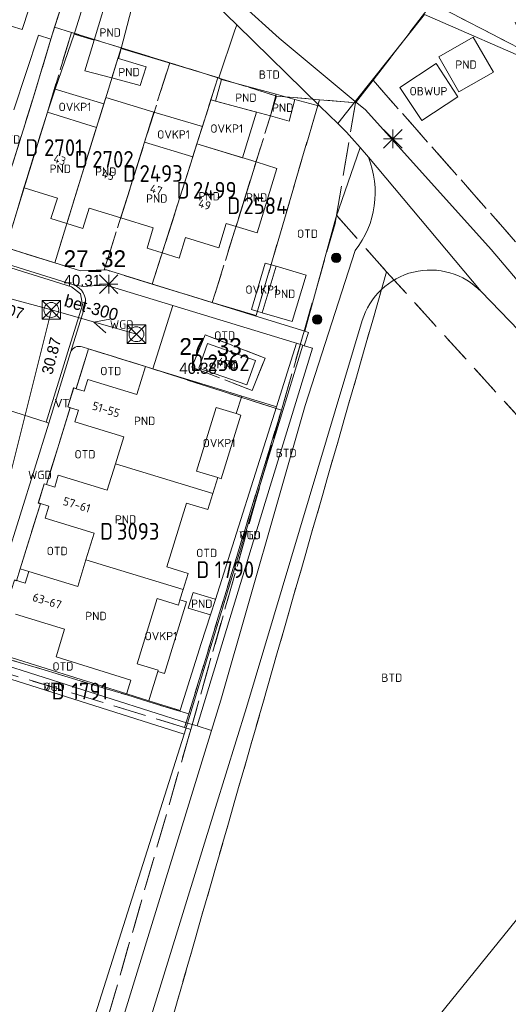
# Model space of a CAD drawing. Header units: metres. Extents: x 207644 to 210135, y 370459 to 373417.
# Tile 61 of 256: x 208706 to 208759, y 371292 to 371398. Entities that reach past the tile are written whole.
import ezdxf
from ezdxf.enums import TextEntityAlignment as Align

# ---------------------------------------------------------------- set-up
doc = ezdxf.new("R2010")
doc.units = ezdxf.units.M
doc.linetypes.add('HIDDEN2', pattern=[4.7625, 3.175, -1.5875])
for name, color, linetype in [('BTD', 7, 'Continuous'), ('CON_BxH300x300mm', 7, 'Continuous'), ('DMM_BxH300x300mm', 7, 'Continuous'), ('GB', 1, 'Continuous'), ('GB07', 1, 'Continuous'), ('GB11', 1, 'Continuous'), ('INV_BxH300x300mm', 7, 'Continuous'), ('KAD_perceelnummer', 212, 'Continuous'), ('KAD_sectie', 212, 'Continuous'), ('KAD_Vastgesteld_Perceel', 212, 'Continuous'), ('KO_INSPECTIE', 7, 'Continuous'), ('NAR', 7, 'Continuous'), ('NLV_inspectieput', 7, 'Continuous'), ('NNR_inspectieput', 7, 'Continuous'), ('NOD_inspectieput', 7, 'Continuous'), ('OBWUP', 7, 'Continuous'), ('OTD', 7, 'Continuous'), ('OVKP1', 7, 'Continuous'), ('PIJL', 7, 'Continuous'), ('PND', 7, 'Continuous'), ('VGO', 7, 'Continuous'), ('WGD', 7, 'Continuous')]:
    doc.layers.add(name, color=color, linetype=linetype)
for name, color, linetype, lineweight in [('GIMGMV', 7, 'Continuous', 25), ('GMV', 7, 'Continuous', 25), ('GP1', 7, 'Continuous', 30), ('Q21_lantaarnpaal', 1, 'Continuous', 0), ('Q26_boom', 72, 'Continuous', 0), ('Q28_rioolput', 153, 'Continuous', 0)]:
    doc.layers.add(name, color=color, linetype=linetype, lineweight=lineweight)
doc.styles.add('ISO', font='isocpeur.ttf', dxfattribs={"height": 1})
doc.styles.add('ISOCP', font='ISOCP.shx', dxfattribs={"height": 1.8})

# ---------------------------------------------------------------- blocks, each defined once
blk = doc.blocks.new('ACMAP_ANN_TEMPLATE_Vastgesteld_Perceelnummer')
at = {"layer": 'KAD_perceelnummer', "style": 'ISOCP'}
blk.add_attdef('Perceelnummer', text='', height=1.8, dxfattribs=at).set_placement((0, 0), align=Align.MIDDLE)
at = {"layer": 'KAD_sectie', "style": 'ISOCP'}
blk.add_attdef('sectie', text='', height=1.8, dxfattribs=at).set_placement((-2.7, 0), align=Align.MIDDLE_RIGHT)
blk = doc.blocks.new('Q21')
for p, q in [((-1, 1), (0, 0)), ((-1, 0), (0, 0)), ((-1, -1), (0, 0)), ((0, 1), (0, 0)), ((0, 0), (1, 1)), ((0, 0), (1, 0)), ((0, 0), (0, -1)), ((0, 0), (1, -1))]:
    blk.add_line(p, q)
blk = doc.blocks.new('Q28')
at = {"linetype": 'Continuous'}
for p, q in [((-1, -1), (1, 1)), ((-1, 1), (1, -1))]:
    blk.add_line(p, q, dxfattribs=at)
blk.add_lwpolyline([(1, 1), (1, -1), (-1, -1), (-1, 1)], close=True)
blk = doc.blocks.new('Q26')
blk.add_hatch(color=256).paths.add_polyline_path([(-0.45, -0.01, 1), (0.55, -0.01, 1)])
blk.add_circle((0.05, -0.01), 0.5)

msp = doc.modelspace()

# ---------------------------------------------------------------- linework, layer by layer
at = {"layer": 'CON_BxH300x300mm', "color": 253, "linetype": 'Continuous', "lineweight": 13}
for points in [[(208671.96, 371377.3), (208709.73, 371367.07)], [(208709.73, 371367.07), (208702.12, 371336.71)], [(208709.73, 371367.07), (208718.87, 371364.46)]]:
    msp.add_lwpolyline(points, dxfattribs=at)
at = {"layer": 'GB', "color": 253, "linetype": 'Continuous', "lineweight": 13}
for points in [[(208714.321, 371396.065), (208716.098, 371401.901)], [(208718.78, 371401.135), (208717.223, 371395.184)], [(208699.478, 371399.372), (208706.606, 371397.209)], [(208706.606, 371397.209), (208707.298, 371399.382)], [(208709.673, 371396.184), (208710.385, 371398.437)], [(208705.685, 371388.566), (208708.343, 371396.594)], [(208708.343, 371396.594), (208709.673, 371396.184)], [(208714.321, 371396.065), (208713.316, 371392.764)], [(208717.223, 371395.184), (208716.936, 371394.087)], [(208727.366, 371389.516), (208728, 371391.848)], [(208715.361, 371389.231), (208715.572, 371389.92)], [(208715.572, 371389.92), (208720.735, 371388.33)], [(208714.585, 371386.695), (208715.361, 371389.231)], [(208733.254, 371387.915), (208727.366, 371389.516)], [(208709.3, 371388.323), (208706.794, 371380.188)], [(208714.585, 371386.695), (208709.3, 371388.323)], [(208719.748, 371385.105), (208720.735, 371388.33)], [(208719.748, 371385.105), (208724.914, 371383.513)], [(208725.361, 371384.921), (208724.914, 371383.513)], [(208731.716, 371382.972), (208725.361, 371384.921)], [(208731.716, 371382.972), (208733.961, 371382.282)], [(208733.961, 371382.282), (208731.832, 371375.352)], [(208710.373, 371379.09), (208706.794, 371380.188)], [(208709.678, 371376.903), (208710.373, 371379.09)], [(208713.113, 371375.827), (208713.791, 371378.025)], [(208713.791, 371378.025), (208717.184, 371376.979)], [(208711.396, 371376.365), (208709.678, 371376.903)], [(208711.396, 371376.365), (208713.113, 371375.827)], [(208717.184, 371376.979), (208720.671, 371375.904)], [(208727.698, 371373.745), (208728.505, 371376.374)], [(208728.505, 371376.374), (208729.587, 371376.042)], [(208720.671, 371375.904), (208720.017, 371373.699)], [(208731.832, 371375.352), (208729.587, 371376.042)], [(208723.457, 371372.642), (208724.132, 371374.84)], [(208724.132, 371374.84), (208727.698, 371373.745)], [(208720.017, 371373.699), (208721.638, 371373.201)], [(208721.638, 371373.201), (208723.457, 371372.642)], [(208718.925, 371357.985), (208719.835, 371360.994)], [(208720.639, 371360.746), (208719.835, 371360.994)], [(208720.639, 371360.746), (208727.998, 371358.477)], [(208713.268, 371358.329), (208713.664, 371359.599)], [(208713.664, 371359.599), (208718.925, 371357.985)], [(208711.503, 371356.639), (208712.141, 371358.681)], [(208712.141, 371358.681), (208712.386, 371358.605)], [(208712.386, 371358.605), (208713.268, 371358.329)], [(208727.998, 371358.477), (208728, 371358.476)], [(208711.753, 371356.561), (208711.503, 371356.639)], [(208712.63, 371356.287), (208711.753, 371356.561)], [(208712.238, 371355.033), (208712.63, 371356.287)], [(208727.419, 371356.591), (208725.31, 371349.747)], [(208717.496, 371353.418), (208712.238, 371355.033)], [(208716.611, 371350.536), (208717.496, 371353.418)], [(208715.734, 371347.683), (208716.611, 371350.536)], [(208725.31, 371349.747), (208727.591, 371349.044)], [(208710.089, 371348.028), (208710.478, 371349.3)], [(208710.478, 371349.3), (208715.734, 371347.683)], [(208727.591, 371349.044), (208727.063, 371347.33)], [(208708.961, 371348.373), (208708.335, 371346.326)], [(208709.192, 371348.302), (208708.961, 371348.373)], [(208709.192, 371348.302), (208710.089, 371348.028)], [(208726.532, 371345.608), (208727.063, 371347.33)], [(208708.335, 371346.326), (208708.558, 371346.258)], [(208709.464, 371345.982), (208708.558, 371346.258)], [(208709.069, 371344.69), (208709.464, 371345.982)], [(208722.138, 371339.449), (208724.252, 371346.311)], [(208724.252, 371346.311), (208726.532, 371345.608)], [(208714.332, 371343.059), (208709.069, 371344.69)], [(208713.449, 371340.209), (208714.332, 371343.059)], [(208713.449, 371340.209), (208712.559, 371337.339)], [(208724.419, 371338.746), (208722.138, 371339.449)], [(208705.779, 371338.043), (208706.907, 371337.698)], [(208706.907, 371337.698), (208707.296, 371338.97)], [(208712.559, 371337.339), (208707.296, 371338.97)], [(208723.544, 371335.906), (208723.884, 371337.008)], [(208718.932, 371329.044), (208721.09, 371336.049)], [(208721.09, 371336.049), (208723.371, 371335.346)], [(208723.371, 371335.346), (208723.544, 371335.906)], [(208724.962, 371336.694), (208724.437, 371335.018)], [(208727.33, 371335.964), (208724.962, 371336.694)], [(208727.341, 371335.961), (208726.811, 371334.286)], [(208727.341, 371335.961), (208727.33, 371335.964)], [(208724.437, 371335.018), (208726.804, 371334.288)], [(208705.893, 371334.377), (208711.153, 371332.77)], [(208726.804, 371334.288), (208726.811, 371334.286)], [(208711.153, 371332.77), (208710.241, 371329.786)], [(208710.241, 371329.786), (208718.279, 371327.29)], [(208721.211, 371328.342), (208718.932, 371329.044)], [(208720.276, 371325.3), (208721.17, 371328.21)], [(208721.17, 371328.21), (208721.211, 371328.342)], [(208718.279, 371327.29), (208717.842, 371325.865)], [(208717.842, 371325.865), (208717.823, 371325.793)], [(208717.823, 371325.793), (208720.202, 371325.061)], [(208720.202, 371325.061), (208720.276, 371325.3)]]:
    msp.add_lwpolyline(points, dxfattribs=at)
at = {"layer": 'GB07', "color": 253, "linetype": 'Continuous', "lineweight": 13}
for points in [[(208716.222, 371391.999), (208716.872, 371394.106)], [(208716.872, 371394.106), (208716.936, 371394.087)], [(208733.254, 371387.915), (208733.888, 371390.247)], [(208711.396, 371376.365), (208714.585, 371386.695)], [(208717.184, 371376.979), (208719.748, 371385.105)], [(208724.914, 371383.513), (208721.638, 371373.201)], [(208731.716, 371382.972), (208729.587, 371376.042)], [(208716.611, 371350.536), (208727.063, 371347.33)], [(208723.884, 371337.008), (208713.449, 371340.209)]]:
    msp.add_lwpolyline(points, dxfattribs=at)
at = {"layer": 'GB11', "color": 253, "linetype": 'Continuous', "lineweight": 13}
for points in [[(208751.331, 371394.269), (208755.047, 371396.387)], [(208755.047, 371396.387), (208757.198, 371392.614)], [(208753.482, 371390.496), (208751.331, 371394.269)], [(208719.913, 371393.2), (208716.936, 371394.087)], [(208719.272, 371391.196), (208719.913, 371393.2)], [(208713.316, 371392.764), (208716.222, 371391.999)], [(208716.222, 371391.999), (208719.272, 371391.196)], [(208757.198, 371392.614), (208753.482, 371390.496)], [(208733.888, 371390.247), (208728, 371391.848)], [(208733.888, 371390.247), (208735.891, 371389.703)], [(208735.257, 371387.371), (208735.891, 371389.703)], [(208733.254, 371387.915), (208735.257, 371387.371)], [(208732.378, 371366.771), (208735.603, 371365.816), (208737.082, 371370.812), (208733.858, 371371.767)], [(208733.858, 371371.767), (208732.378, 371366.771)], [(208725.565, 371360.825), (208726.499, 371363.468)], [(208726.499, 371363.468), (208731.652, 371361.647)], [(208731.652, 371361.647), (208730.718, 371359.004)], [(208730.718, 371359.004), (208725.565, 371360.825)], [(208728, 371358.476), (208730.175, 371357.805)], [(208730.175, 371357.805), (208729.594, 371355.92)], [(208729.594, 371355.92), (208727.419, 371356.591)], [(208723.884, 371337.008), (208724.419, 371338.746)]]:
    msp.add_lwpolyline(points, dxfattribs=at)
at = {"layer": 'GIMGMV', "color": 253, "linetype": 'Continuous', "lineweight": 13}
msp.add_lwpolyline([(208751.06, 371393.542), (208747.171, 371390.995), (208749.512, 371387.421), (208753.402, 371389.968), (208751.06, 371393.542)], dxfattribs=at)
at = {"layer": 'GMV', "color": 253, "linetype": 'Continuous', "lineweight": 13}
for points in [[(208712.291, 371397.033), (208714.422, 371403.99)], [(208726.107, 371403.633), (208734.193, 371396.28)], [(208729.637, 371397.708), (208725.351, 371401.897)], [(208749.82, 371398.838), (208742.372, 371389.48)], [(208749.82, 371398.838), (208762.456, 371393.293)], [(208729.41, 371397.038), (208729.637, 371397.708)], [(208729.637, 371397.708), (208738.576, 371388.974)], [(208712.182, 371396.715), (208710.155, 371390.813)], [(208712.182, 371396.715), (208712.291, 371397.033)], [(208712.182, 371396.715), (208714.321, 371396.065)], [(208727.703, 371392), (208729.41, 371397.038)], [(208734.193, 371396.28), (208742.372, 371389.48)], [(208707.474, 371388.885), (208709.673, 371396.184)], [(208717.223, 371395.184), (208727.703, 371392)], [(208727.703, 371392), (208728, 371391.848)], [(208710.155, 371390.813), (208709.3, 371388.323)], [(208705.351, 371382.064), (208707.474, 371388.885)], [(208735.891, 371389.703), (208738.576, 371388.974)], [(208740.485, 371387.109), (208738.576, 371388.974)], [(208742.372, 371389.48), (208740.485, 371387.109)], [(208742.372, 371389.48), (208743.451, 371388.582)], [(208743.451, 371388.582), (208756.978, 371373.55)], [(208741.445, 371386.17), (208740.485, 371387.109)], [(208741.99, 371385.541), (208741.445, 371386.17)], [(208742.883, 371384.511), (208741.99, 371385.541)], [(208740.297, 371376.969), (208742.883, 371384.511)], [(208742.883, 371384.511), (208743.775, 371383.481)], [(208743.775, 371383.481), (208755.898, 371369.038)], [(208706.794, 371380.188), (208704.835, 371373.769)], [(208736.937, 371364.776), (208740.297, 371376.969)], [(208704.835, 371373.769), (208712.844, 371371.273)], [(208737, 371356.792), (208742.368, 371373.446)], [(208756.978, 371373.55), (208774.559, 371352.836)], [(208711.888, 371369.558), (208704.216, 371371.944)], [(208704.432, 371372.153), (208712.104, 371369.767)], [(208712.844, 371371.273), (208715.639, 371371.372)], [(208715.639, 371371.372), (208731.592, 371366.431)], [(208713.159, 371369.599), (208712.104, 371369.767)], [(208712.858, 371368.816), (208711.888, 371369.558)], [(208713.08, 371367.614), (208712.858, 371368.816)], [(208715.11, 371369.729), (208713.159, 371369.599)], [(208716.068, 371369.593), (208715.11, 371369.729)], [(208722.775, 371367.537), (208716.068, 371369.593)], [(208755.898, 371369.038), (208764.03, 371360.636)], [(208711.495, 371362.576), (208713.08, 371367.614)], [(208711.786, 371362.505), (208713.371, 371367.543)], [(208722.775, 371367.537), (208720.639, 371360.746)], [(208735.809, 371363.555), (208722.775, 371367.537)], [(208730.672, 371324.328), (208743.125, 371365.924)], [(208735.675, 371365.167), (208731.592, 371366.431)], [(208736.937, 371364.776), (208735.675, 371365.167)], [(208736.885, 371363.226), (208737.348, 371364.649)], [(208737.348, 371364.649), (208736.937, 371364.776)], [(208736.054, 371363.48), (208733.894, 371356.658)], [(208736.054, 371363.48), (208735.809, 371363.555)], [(208736.738, 371363.271), (208736.054, 371363.48)], [(208709.182, 371354.995), (208711.495, 371362.576)], [(208711.786, 371362.505), (208709.467, 371354.903)], [(208712.386, 371358.605), (208713.715, 371362.89)], [(208713.715, 371362.89), (208713.05, 371363.096)], [(208719.835, 371360.994), (208713.715, 371362.89)], [(208736.738, 371363.271), (208731.658, 371346.668)], [(208732.681, 371346.357), (208737.76, 371362.958)], [(208736.738, 371363.271), (208736.885, 371363.226)], [(208737.76, 371362.958), (208736.885, 371363.226)], [(208730.175, 371357.805), (208733.596, 371356.75)], [(208704.896, 371356.37), (208709.182, 371354.995)], [(208709.192, 371348.302), (208711.753, 371356.561)], [(208733.894, 371356.658), (208727.341, 371335.961)], [(208727.93, 371325.129), (208737, 371356.792)], [(208733.596, 371356.75), (208733.894, 371356.658)], [(208709.182, 371354.995), (208709.467, 371354.903)], [(208703.281, 371335.117), (208709.467, 371354.903)], [(208731.658, 371346.668), (208724.362, 371322.662)], [(208706.378, 371339.226), (208708.558, 371346.258)], [(208725.384, 371322.348), (208732.681, 371346.357)], [(208707.296, 371338.97), (208706.378, 371339.226)], [(208725.834, 371331.201), (208726.811, 371334.286)], [(208724.362, 371322.662), (208696.002, 371331.665)], [(208723.604, 371324.155), (208725.834, 371331.201)], [(208723.984, 371321.467), (208695.623, 371330.47)], [(208717.823, 371325.793), (208703.66, 371330.24)], [(208720.202, 371325.061), (208723.563, 371324.027)], [(208726.928, 371321.873), (208727.93, 371325.129)], [(208727.367, 371313.601), (208730.672, 371324.328)], [(208723.563, 371324.027), (208723.604, 371324.155)], [(208724.362, 371322.662), (208723.984, 371321.467)], [(208724.362, 371322.662), (208725.384, 371322.348)], [(208725.384, 371322.348), (208726.928, 371321.873)], [(208723.984, 371321.467), (208713.495, 371288.35)], [(208724.636, 371314.421), (208726.928, 371321.873)], [(208702.699, 371243.103), (208724.636, 371314.421)], [(208727.367, 371313.601), (208704.691, 371240.008)], [(208732.963, 371268.466), (208760.919, 371303.004)]]:
    msp.add_lwpolyline(points, dxfattribs=at)
for points in [[(208743.775, 371383.481, -0.2679618), (208742.368, 371373.446)], [(208743.125, 371365.924, -0.5729436), (208755.898, 371369.038)], [(208712.104, 371369.767, -0.3772533), (208713.371, 371367.543)], [(208713.05, 371363.096, 0.4136033), (208711.786, 371362.505)]]:
    msp.add_lwpolyline(points, format="xyb", dxfattribs=at)
at = {"layer": 'GP1', "color": 253, "linetype": 'Continuous', "lineweight": 13}
for points in [[(208715.361, 371389.231), (208710.155, 371390.813)], [(208726.863, 371389.653), (208725.957, 371386.798)], [(208731.762, 371388.321), (208726.863, 371389.653)], [(208725.957, 371386.798), (208720.735, 371388.33)], [(208730.259, 371383.419), (208731.762, 371388.321)], [(208725.361, 371384.921), (208725.957, 371386.798)], [(208725.361, 371384.921), (208730.259, 371383.419)], [(208733.858, 371371.767), (208732.694, 371372.112), (208731.215, 371367.116)], [(208731.215, 371367.116), (208732.378, 371366.771)], [(208727.591, 371349.044), (208727.978, 371348.925), (208730.087, 371355.769), (208729.594, 371355.92)], [(208724.255, 371335.686), (208723.544, 371335.906)], [(208724.255, 371335.686), (208721.88, 371327.991), (208721.17, 371328.21)]]:
    msp.add_lwpolyline(points, dxfattribs=at)
at = {"layer": 'KAD_Vastgesteld_Perceel', "color": 253, "linetype": 'HIDDEN2', "lineweight": 13}
for points in [[(208750.169, 371399.426), (208737.328, 371399.338), (208738.711, 371411.296), (208739.162, 371415.749), (208740.685, 371415.657), (208741.4, 371421.511), (208742.166, 371428.203), (208744.085, 371428.503), (208744.841, 371428.684), (208745.58, 371428.926), (208746.296, 371429.227), (208747.897, 371425.403), (208752.067, 371415.523), (208760.881, 371394.84), (208760.821, 371394.76), (208751.801, 371399.427), (208750.169, 371399.426)], [(208796.425, 371392.045), (208796.475, 371392.003), (208784.997, 371377.04), (208830.184, 371338.999), (208803.712, 371324.41), (208744.278, 371391.755), (208750.169, 371399.426), (208751.801, 371399.427), (208760.821, 371394.76), (208760.826, 371394.556), (208768.508, 371390.637), (208771.972, 371387.887), (208783.369, 371402.813), (208784.295, 371402.049), (208784.647, 371401.759), (208796.425, 371392.045)], [(208717.225, 371395.249), (208710.089, 371372.132), (208704.835, 371373.769), (208706.788, 371380.185), (208709.303, 371388.317), (208711.89, 371396.902), (208717.225, 371395.249)], [(208715.412, 371371.364), (208712.844, 371371.273), (208710.089, 371372.132), (208717.225, 371395.249), (208722.439, 371393.634), (208715.412, 371371.364)], [(208727.617, 371392.024), (208720.572, 371369.844), (208715.639, 371371.372), (208715.412, 371371.364), (208722.439, 371393.634), (208727.617, 371392.024)], [(208727.617, 371392.024), (208733.922, 371390.061), (208727.011, 371367.85), (208720.572, 371369.844), (208727.617, 371392.024)], [(209223.716, 371089.598), (209104.643, 371108.891), (209080.166, 371113.006), (208962.818, 371133.038), (208961.819, 371133.21), (208955.774, 371139.848), (208745.737, 371371.171), (208740.348, 371377.242), (208742.4, 371389.334), (208744.278, 371391.755), (208803.712, 371324.41), (208966.09, 371144.345), (208988.512, 371140.553), (209003.57, 371138.015), (209062.5, 371128.002), (209169.518, 371110.253), (209234.724, 371099.888), (209246.166, 371098.069), (209239.94, 371090.48), (209237.404, 371087.38), (209223.716, 371089.598)], [(208733.922, 371390.061), (208738.519, 371389.667), (208731.731, 371366.477), (208727.011, 371367.85), (208733.922, 371390.061)], [(208724.708, 371321.986), (208684.237, 371181.145), (208542.222, 371220.913), (208525.385, 371383.372), (208587.808, 371364.118), (208587.855, 371364.104), (208597.864, 371360.945), (208694.633, 371331.136), (208703.144, 371328.574), (208724.039, 371322.189), (208724.708, 371321.986)], [(208955.774, 371139.848), (208954.438, 371135.443), (208691.145, 371180.407), (208704.943, 371228.869), (208745.737, 371371.171), (208955.774, 371139.848)], [(208724.832, 371360.924), (208731.311, 371358.414), (208732.69, 371361.9), (208726.24, 371364.391), (208724.832, 371360.924)], [(208732.69, 371361.9), (208731.311, 371358.414), (208724.832, 371360.924), (208726.24, 371364.391), (208732.69, 371361.9)], [(208712.39, 371358.618), (208713.714, 371362.89), (208719.835, 371360.994), (208730.193, 371357.643), (208734.44, 371356.303), (208724.49, 371323.658), (208720.204, 371324.927), (208717.83, 371325.682), (208703.585, 371330.002), (208705.38, 371335.929), (208705.144, 371336.001), (208705.783, 371338.027), (208705.995, 371337.961), (208706.378, 371339.226), (208708.552, 371346.239), (208708.313, 371346.315), (208708.954, 371348.37), (208709.19, 371348.297), (208711.753, 371356.565), (208711.496, 371356.645), (208712.125, 371358.7), (208712.39, 371358.618)], [(208724.039, 371322.189), (208724.49, 371323.658), (208734.44, 371356.303), (208724.708, 371321.986), (208724.039, 371322.189)], [(208724.039, 371322.189), (208703.144, 371328.574), (208703.585, 371330.002), (208717.83, 371325.682), (208720.204, 371324.927), (208724.49, 371323.658), (208724.039, 371322.189)]]:
    msp.add_lwpolyline(points, close=True, dxfattribs=at)
for points in [[(208712.689, 371405.743), (208710.077, 371397.459), (208709.673, 371396.184), (208707.911, 371390.289), (208705.351, 371382.064)], [(208750.169, 371399.426), (208744.278, 371391.755), (208742.4, 371389.334), (208738.519, 371389.667), (208733.922, 371390.061), (208727.617, 371392.024), (208722.439, 371393.634), (208717.225, 371395.249), (208711.89, 371396.902), (208710.077, 371397.459), (208712.689, 371405.743)], [(208705.351, 371382.064), (208707.911, 371390.289), (208709.673, 371396.184), (208710.077, 371397.459), (208711.89, 371396.902), (208709.303, 371388.317), (208706.788, 371380.185), (208704.835, 371373.769), (208710.089, 371372.132), (208712.844, 371371.273), (208715.412, 371371.364), (208715.639, 371371.372), (208720.572, 371369.844), (208727.011, 371367.85), (208731.731, 371366.477), (208738.519, 371389.667), (208742.4, 371389.334), (208740.348, 371377.242), (208740.199, 371376.361), (208736.878, 371364.794), (208734.44, 371356.303), (208730.193, 371357.643), (208719.835, 371360.994), (208713.714, 371362.89), (208712.39, 371358.618), (208712.125, 371358.7), (208711.496, 371356.645), (208711.753, 371356.565), (208709.19, 371348.297), (208708.954, 371348.37), (208708.313, 371346.315), (208708.552, 371346.239), (208706.378, 371339.226), (208705.995, 371337.961)], [(208641.661, 371032.692), (208657.887, 371088.331), (208661.072, 371099.495), (208672.752, 371140.559), (208675.759, 371151.162), (208684.237, 371181.145), (208724.708, 371321.986), (208734.44, 371356.303), (208736.878, 371364.794), (208740.199, 371376.361), (208740.348, 371377.242), (208745.737, 371371.171), (208704.943, 371228.869), (208691.145, 371180.407), (208682.692, 371150.069), (208668.999, 371100.978), (208643.715, 371014.953)]]:
    msp.add_lwpolyline(points, dxfattribs=at)
at = {"layer": 'NOD_inspectieput', "color": 253, "lineweight": 13}
for centre in [(208709.73, 371367.07), (208718.87, 371364.46)]:
    msp.add_circle(centre, 0.8, dxfattribs=at)
at = {"layer": 'PIJL', "color": 253, "lineweight": 13}
msp.add_lwpolyline([(208716.01, 371366.09), (208714.3, 371365.77), (208715.59, 371364.59)], dxfattribs=at)

# ---------------------------------------------------------------- block references
at = {"layer": 'KAD_Vastgesteld_Perceel', "color": 253, "linetype": 'HIDDEN2', "lineweight": 13}
ref = msp.add_blockref('ACMAP_ANN_TEMPLATE_Vastgesteld_Perceelnummer', (208711.02, 371384.517), dxfattribs=at)
ref.add_attrib('Perceelnummer', '2701', dxfattribs={"layer": 'KAD_perceelnummer', "lineweight": 13, "height": 1.8, "style": 'ISOCP'}).set_placement((208711.02, 371384.517), align=Align.MIDDLE)
ref.add_attrib('sectie', 'D', dxfattribs={"layer": 'KAD_sectie', "lineweight": 13, "height": 1.8, "style": 'ISOCP'}).set_placement((208708.32, 371384.517), align=Align.MIDDLE_RIGHT)
ref = msp.add_blockref('ACMAP_ANN_TEMPLATE_Vastgesteld_Perceelnummer', (208716.345, 371383.261), dxfattribs=at)
ref.add_attrib('Perceelnummer', '2702', dxfattribs={"layer": 'KAD_perceelnummer', "lineweight": 13, "height": 1.8, "style": 'ISOCP'}).set_placement((208716.345, 371383.261), align=Align.MIDDLE)
ref.add_attrib('sectie', 'D', dxfattribs={"layer": 'KAD_sectie', "lineweight": 13, "height": 1.8, "style": 'ISOCP'}).set_placement((208713.645, 371383.261), align=Align.MIDDLE_RIGHT)
ref = msp.add_blockref('ACMAP_ANN_TEMPLATE_Vastgesteld_Perceelnummer', (208721.518, 371381.739), dxfattribs=at)
ref.add_attrib('Perceelnummer', '2493', dxfattribs={"layer": 'KAD_perceelnummer', "lineweight": 13, "height": 1.8, "style": 'ISOCP'}).set_placement((208721.518, 371381.739), align=Align.MIDDLE)
ref.add_attrib('sectie', 'D', dxfattribs={"layer": 'KAD_sectie', "lineweight": 13, "height": 1.8, "style": 'ISOCP'}).set_placement((208718.818, 371381.739), align=Align.MIDDLE_RIGHT)
ref = msp.add_blockref('ACMAP_ANN_TEMPLATE_Vastgesteld_Perceelnummer', (208727.275, 371379.937), dxfattribs=at)
ref.add_attrib('Perceelnummer', '2499', dxfattribs={"layer": 'KAD_perceelnummer', "lineweight": 13, "height": 1.8, "style": 'ISOCP'}).set_placement((208727.275, 371379.937), align=Align.MIDDLE)
ref.add_attrib('sectie', 'D', dxfattribs={"layer": 'KAD_sectie', "lineweight": 13, "height": 1.8, "style": 'ISOCP'}).set_placement((208724.575, 371379.937), align=Align.MIDDLE_RIGHT)
ref = msp.add_blockref('ACMAP_ANN_TEMPLATE_Vastgesteld_Perceelnummer', (208732.718, 371378.269), dxfattribs=at)
ref.add_attrib('Perceelnummer', '2584', dxfattribs={"layer": 'KAD_perceelnummer', "lineweight": 13, "height": 1.8, "style": 'ISOCP'}).set_placement((208732.718, 371378.269), align=Align.MIDDLE)
ref.add_attrib('sectie', 'D', dxfattribs={"layer": 'KAD_sectie', "lineweight": 13, "height": 1.8, "style": 'ISOCP'}).set_placement((208730.018, 371378.269), align=Align.MIDDLE_RIGHT)
ref = msp.add_blockref('ACMAP_ANN_TEMPLATE_Vastgesteld_Perceelnummer', (208728.76, 371361.402), dxfattribs=at)
ref.add_attrib('Perceelnummer', '2362', dxfattribs={"layer": 'KAD_perceelnummer', "lineweight": 13, "height": 1.8, "style": 'ISOCP'}).set_placement((208728.76, 371361.402), align=Align.MIDDLE)
ref.add_attrib('sectie', 'D', dxfattribs={"layer": 'KAD_sectie', "lineweight": 13, "height": 1.8, "style": 'ISOCP'}).set_placement((208726.06, 371361.402), align=Align.MIDDLE_RIGHT)
ref = msp.add_blockref('ACMAP_ANN_TEMPLATE_Vastgesteld_Perceelnummer', (208719.051, 371343.274), dxfattribs=at)
ref.add_attrib('Perceelnummer', '3093', dxfattribs={"layer": 'KAD_perceelnummer', "lineweight": 13, "height": 1.8, "style": 'ISOCP'}).set_placement((208719.051, 371343.274), align=Align.MIDDLE)
ref.add_attrib('sectie', 'D', dxfattribs={"layer": 'KAD_sectie', "lineweight": 13, "height": 1.8, "style": 'ISOCP'}).set_placement((208716.351, 371343.274), align=Align.MIDDLE_RIGHT)
ref = msp.add_blockref('ACMAP_ANN_TEMPLATE_Vastgesteld_Perceelnummer', (208729.392, 371339.145), dxfattribs=at)
ref.add_attrib('Perceelnummer', '1790', dxfattribs={"layer": 'KAD_perceelnummer', "lineweight": 13, "height": 1.8, "style": 'ISOCP'}).set_placement((208729.392, 371339.145), align=Align.MIDDLE)
ref.add_attrib('sectie', 'D', dxfattribs={"layer": 'KAD_sectie', "lineweight": 13, "height": 1.8, "style": 'ISOCP'}).set_placement((208726.692, 371339.145), align=Align.MIDDLE_RIGHT)
ref = msp.add_blockref('ACMAP_ANN_TEMPLATE_Vastgesteld_Perceelnummer', (208713.861, 371326.096), dxfattribs=at)
ref.add_attrib('Perceelnummer', '1791', dxfattribs={"layer": 'KAD_perceelnummer', "lineweight": 13, "height": 1.8, "style": 'ISOCP'}).set_placement((208713.861, 371326.096), align=Align.MIDDLE)
ref.add_attrib('sectie', 'D', dxfattribs={"layer": 'KAD_sectie', "lineweight": 13, "height": 1.8, "style": 'ISOCP'}).set_placement((208711.161, 371326.096), align=Align.MIDDLE_RIGHT)
at = {"layer": 'Q21_lantaarnpaal', "color": 253}
for p in [(208746.418, 371385.455), (208715.886, 371369.832)]:
    msp.add_blockref('Q21', p, dxfattribs=at)
at = {"layer": 'Q26_boom', "color": 253}
for p in [(208740.275, 371372.679), (208738.23, 371366.057)]:
    msp.add_blockref('Q26', p, dxfattribs=at)
at = {"layer": 'Q28_rioolput', "color": 253}
for p in [(208709.727, 371367.068), (208718.867, 371364.456)]:
    msp.add_blockref('Q28', p, dxfattribs=at)

# ---------------------------------------------------------------- texts
at = {"layer": 'BTD', "color": 253, "linetype": 'Continuous', "lineweight": 13, "style": 'ISO'}
for p in [(208733.14, 371392.368), (208734.946, 371351.691), (208746.294, 371327.536)]:
    msp.add_text('BTD', height=0.9, dxfattribs=at).set_placement(p, align=Align.MIDDLE_CENTER)
at = {"layer": 'DMM_BxH300x300mm', "color": 253, "lineweight": 13}
msp.add_text('bet-300', height=1.3, rotation=344.06, dxfattribs=at).set_placement((208711.01, 371367.5))
at = {"layer": 'INV_BxH300x300mm', "color": 253, "lineweight": 13}
for s, rotation, p in [('38.07', 344.85, (208702.7, 371367.11)), ('30.87', 75.93, (208709.82, 371360.04))]:
    msp.add_text(s, height=1.2, rotation=rotation, dxfattribs=at).set_placement(p)
at = {"layer": 'KO_INSPECTIE', "color": 253, "lineweight": 13}
msp.add_text('VT', height=0.9, dxfattribs=at).set_placement((208710.1, 371356.61))
at = {"layer": 'NAR', "color": 253, "linetype": 'Continuous', "lineweight": 13, "style": 'ISO'}
for s, rotation, p in [('43', 342.6, (208710.625, 371383.2)), ('45', 342.6, (208715.824, 371381.586)), ('47', 342.9, (208720.986, 371379.993)), ('49', 342.9, (208726.199, 371378.39)), ('49A', 340.5, (208728.609, 371361.237)), ('51-55', 342.6, (208715.609, 371356.367)), ('57-61', 343, (208712.458, 371346.129)), ('63-67', 343, (208709.272, 371335.784))]:
    msp.add_text(s, height=0.9, rotation=rotation, dxfattribs=at).set_placement(p, align=Align.MIDDLE_CENTER)
at = {"layer": 'NLV_inspectieput', "color": 253, "lineweight": 13}
for s, p in [('40.31', (208711.05, 371369.64)), ('40.38', (208723.48, 371360.2))]:
    msp.add_text(s, height=1.2, dxfattribs=at).set_placement(p)
at = {"layer": 'NNR_inspectieput', "color": 253, "lineweight": 13}
for s, p in [('27_32', (208711.05, 371371.68)), ('27_33', (208723.48, 371362.24))]:
    msp.add_text(s, height=1.8, dxfattribs=at).set_placement(p)
at = {"layer": 'OBWUP', "color": 253, "linetype": 'Continuous', "lineweight": 13, "style": 'ISO'}
msp.add_text('OBWUP', height=0.9, dxfattribs=at).set_placement((208750.232, 371390.584), align=Align.MIDDLE_CENTER)
at = {"layer": 'OTD', "color": 253, "linetype": 'Continuous', "lineweight": 13, "style": 'ISO'}
for p in [(208705.266, 371385.396), (208737.238, 371375.262), (208728.347, 371364.325), (208716.111, 371360.498), (208713.344, 371351.556), (208731.061, 371342.866), (208710.355, 371341.157), (208726.413, 371340.946), (208710.97, 371328.753), (208709.993, 371326.566)]:
    msp.add_text('OTD', height=0.9, dxfattribs=at).set_placement(p, align=Align.MIDDLE_CENTER)
at = {"layer": 'OVKP1', "color": 253, "linetype": 'Continuous', "lineweight": 13, "style": 'ISO'}
for p in [(208712.265, 371388.892), (208728.562, 371386.565), (208722.853, 371385.929), (208732.327, 371369.252), (208727.735, 371352.763), (208721.497, 371332.014)]:
    msp.add_text('OVKP1', height=0.9, dxfattribs=at).set_placement(p, align=Align.MIDDLE_CENTER)
at = {"layer": 'PND', "color": 253, "linetype": 'Continuous', "lineweight": 13, "style": 'ISO'}
for p in [(208716.048, 371396.891), (208718.068, 371392.632), (208754.265, 371393.442), (208730.627, 371389.882), (208734.573, 371388.809), (208710.69, 371382.241), (208715.572, 371381.934), (208721.049, 371379.043), (208726.677, 371379.288), (208731.774, 371379.162), (208734.79, 371368.798), (208728.609, 371361.236), (208719.752, 371355.147), (208717.699, 371344.554), (208725.889, 371335.489), (208714.519, 371334.17)]:
    msp.add_text('PND', height=0.9, dxfattribs=at).set_placement(p, align=Align.MIDDLE_CENTER)
at = {"layer": 'VGO', "color": 253, "linetype": 'Continuous', "lineweight": 13, "style": 'ISO'}
for p in [(208731.061, 371342.866), (208709.993, 371326.566)]:
    msp.add_text('VGO', height=0.9, dxfattribs=at).set_placement(p, align=Align.MIDDLE_CENTER)
at = {"layer": 'WGD', "color": 253, "linetype": 'Continuous', "lineweight": 13, "style": 'ISO'}
for p in [(208717.281, 371365.503), (208708.498, 371349.332)]:
    msp.add_text('WGD', height=0.9, dxfattribs=at).set_placement(p, align=Align.MIDDLE_CENTER)

doc.saveas('drawing.dxf')
